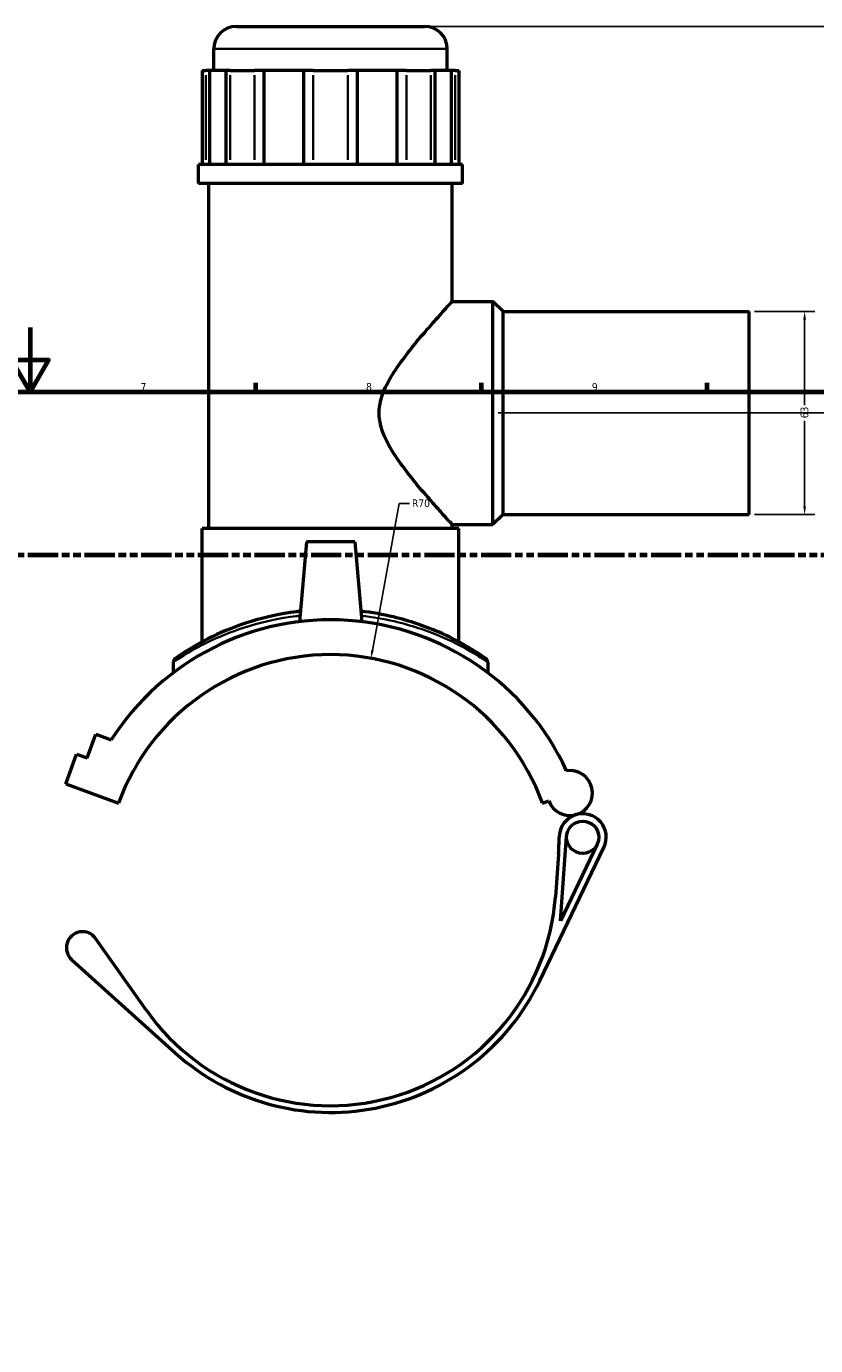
# Model space of a CAD drawing. Header units: millimetres. Extents: x -80 to 1286, y -131 to 1547.
# Tile 5 of 8: x 419 to 664, y 278 to 687. Entities that reach past the tile are written whole.
import ezdxf

# ---------------------------------------------------------------- set-up
doc = ezdxf.new("R2010")
doc.units = ezdxf.units.MM
doc.linetypes.add('DOUBLE_DASH_CHAIN', pattern=[1.2403, 0.6614, -0.0827, 0.1654, -0.0827, 0.1654, -0.0827])
for name, color, linetype, lineweight in [('Border (ANSI)', 7, 'Continuous', 70), ('Dimension (ANSI)', 7, 'Continuous', 25), ('Section Line (ANSI)', 7, 'DOUBLE_DASH_CHAIN', 70), ('Visible (ANSI)', 7, 'Continuous', 50), ('Visible Narrow (ANSI)', 7, 'Continuous', 35)]:
    doc.layers.add(name, color=color, linetype=linetype, lineweight=lineweight)
doc.styles.add('Note Text (ANSI)', font='tahoma.ttf')
doc.dimstyles.new('Default - mm (ANSI)', dxfattribs={"dimtxt": 2.4, "dimasz": 2.5, "dimexe": 3.175, "dimexo": 1.6002, "dimgap": 0.8, "dimtad": 0, "dimtoh": 1, "dimdec": 0, "dimrnd": 1e-08, "dimzin": 4, "dimdsep": 46, "dimtxsty": 'Note Text (ANSI)', "dimcen": 0.09, "dimdle": 10, "dimclrd": 256, "dimclre": 256, "dimclrt": 5, "dimadec": 1, "dimazin": 1, "dimtfac": 1.27, "dimtofl": 0, "dimtmove": 0, "dimatfit": 3, "dimfxl": 1, "dimtolj": 1, "dimtzin": 4, "dimlwd": -1, "dimlwe": -1, "dimarcsym": 0})

# ---------------------------------------------------------------- blocks, each defined once
blk = doc.blocks.new('Borders Default Border')
at = {"layer": 'Border (ANSI)'}
for p, q in [((490.58, 574), (490.58, 576.8)), ((560.67, 574), (560.67, 576.8)), ((630.75, 574), (630.75, 576.8))]:
    blk.add_line(p, q, dxfattribs=at)
at = {"layer": 'Border (ANSI)', "flags": 128}
for points in [[(420.5, 594), (420.5, 574), (414.73, 584), (426.27, 584), (420.5, 574)], [(20, 20), (20, 574), (821, 574), (821, 20), (20, 20)]]:
    blk.add_lwpolyline(points, dxfattribs=at)
at = {"layer": 'Border (ANSI)', "color": 5, "true_color": 0x0000ff, "char_height": 2.4, "attachment_point": 7, "style": 'Note Text (ANSI)'}
for s, insert in [('7', (454.8, 574.4)), ('8', (524.84, 574.35)), ('9', (594.92, 574.35))]:
    blk.add_mtext(s, dxfattribs=dict(at, insert=insert))
blk = doc.blocks.new('2dTransSection0')
at = {"layer": 'Section Line (ANSI)', "linetype": 'DOUBLE_DASH_CHAIN', "ltscale": 14.180482}
blk.add_line((208.77, 523.48), (816.25, 523.48), dxfattribs=at)
blk = doc.blocks.new('*D7')
at = {"layer": 'Defpoints', "color": 0, "transparency": 16777216}
for p in [(526.34, 491.34), (513.79, 422.48)]:
    blk.add_point(p, dxfattribs=at)
at = {"layer": 'Dimension (ANSI)', "transparency": 16777216}
for p, q in [((535.1, 539.42), (526.79, 493.8)), ((538.29, 539.42), (535.1, 539.42))]:
    blk.add_line(p, q, dxfattribs=at)
blk.add_solid([(526.38, 493.88), (527.2, 493.73), (526.34, 491.34)], dxfattribs=at)
at = {"layer": 'Dimension (ANSI)', "color": 5, "transparency": 16777216, "insert": (539.09, 540.67), "char_height": 2.4, "attachment_point": 1, "style": 'Note Text (ANSI)'}
blk.add_mtext('\\A1;R70', dxfattribs=at)
blk = doc.blocks.new('*D8')
at = {"layer": 'Defpoints', "color": 0, "transparency": 16777216}
for p in [(643.79, 598.98), (643.79, 535.98), (660.98, 535.98)]:
    blk.add_point(p, dxfattribs=at)
at = {"layer": 'Dimension (ANSI)', "transparency": 16777216}
for p, q in [((645.39, 598.98), (664.16, 598.98)), ((660.98, 596.48), (660.98, 569.92)), ((660.98, 538.48), (660.98, 565.04)), ((645.39, 535.98), (664.16, 535.98))]:
    blk.add_line(p, q, dxfattribs=at)
for points in [[(660.56, 596.48), (661.4, 596.48), (660.98, 598.98)], [(660.56, 538.48), (661.4, 538.48), (660.98, 535.98)]]:
    blk.add_solid(points, dxfattribs=at)
at = {"layer": 'Dimension (ANSI)', "color": 5, "transparency": 16777216, "insert": (659.73, 565.84), "char_height": 2.4, "attachment_point": 1, "rotation": 90, "style": 'Note Text (ANSI)'}
blk.add_mtext('\\A1;63', dxfattribs=at)
blk = doc.blocks.new('*D10')
at = {"layer": 'Defpoints', "color": 0, "transparency": 16777216}
for p in [(543.01, 687.48), (724.19, 687.48), (564.19, 567.48)]:
    blk.add_point(p, dxfattribs=at)
at = {"layer": 'Dimension (ANSI)', "transparency": 16777216}
for p, q in [((544.61, 687.48), (727.36, 687.48)), ((724.19, 684.98), (724.19, 632.23)), ((724.19, 569.98), (724.19, 625.72)), ((565.79, 567.48), (727.36, 567.48))]:
    blk.add_line(p, q, dxfattribs=at)
for points in [[(723.77, 684.98), (724.61, 684.98), (724.19, 687.48)], [(723.77, 569.98), (724.61, 569.98), (724.19, 567.48)]]:
    blk.add_solid(points, dxfattribs=at)
at = {"layer": 'Dimension (ANSI)', "color": 5, "transparency": 16777216, "insert": (722.94, 626.52), "char_height": 2.4, "attachment_point": 1, "rotation": 90, "style": 'Note Text (ANSI)'}
blk.add_mtext('\\A1;120', dxfattribs=at)

msp = doc.modelspace()

# ---------------------------------------------------------------- linework, layer by layer
at = {"layer": 'Visible (ANSI)'}
for p, q in [((484.56, 687.48), (543.01, 687.48)), ((477.56, 673.83), (477.56, 680.48)), ((550.01, 673.83), (550.01, 680.48)), ((473.99, 673.83), (475.06, 673.83)), ((473.99, 673.83), (473.99, 644.58)), ((476.25, 673.83), (475.06, 673.83)), ((481.42, 673.83), (476.25, 673.83)), ((476.25, 673.83), (476.25, 644.58)), ((481.42, 644.58), (481.42, 673.83)), ((482.61, 673.83), (481.42, 673.83)), ((482.61, 673.83), (490.19, 673.83)), ((493.08, 673.83), (490.19, 673.83)), ((505.55, 673.83), (493.08, 673.83)), ((493.08, 673.83), (493.08, 644.58)), ((505.55, 644.58), (505.55, 673.83)), ((508.43, 673.83), (505.55, 673.83)), ((508.43, 673.83), (519.15, 673.83)), ((522.03, 673.83), (519.15, 673.83)), ((534.5, 673.83), (522.03, 673.83)), ((522.03, 673.83), (522.03, 644.58)), ((534.5, 644.58), (534.5, 673.83)), ((537.39, 673.83), (534.5, 673.83)), ((537.39, 673.83), (544.96, 673.83)), ((546.16, 673.83), (544.96, 673.83)), ((551.33, 673.83), (546.16, 673.83)), ((546.16, 673.83), (546.16, 644.58)), ((551.33, 644.58), (551.33, 673.83)), ((552.52, 673.83), (551.33, 673.83)), ((552.52, 673.83), (553.59, 673.83)), ((553.59, 673.83), (553.59, 644.58)), ((554.74, 644.58), (472.84, 644.58)), ((472.84, 638.73), (472.84, 644.58)), ((554.74, 638.73), (554.74, 644.58)), ((554.74, 638.73), (472.84, 638.73)), ((475.99, 531.63), (475.99, 638.73)), ((551.59, 602.13), (551.59, 638.73)), ((551.59, 602.13), (564.19, 602.13)), ((564.19, 532.83), (564.19, 602.13)), ((567.34, 598.98), (564.19, 602.13)), ((567.34, 535.98), (567.34, 598.98)), ((567.34, 598.98), (643.79, 598.98)), ((643.79, 535.98), (643.79, 598.98)), ((551.59, 531.63), (551.59, 532.83)), ((551.59, 532.83), (564.19, 532.83)), ((567.34, 535.98), (564.19, 532.83)), ((567.34, 535.98), (643.79, 535.98)), ((553.59, 531.63), (473.99, 531.63)), ((473.99, 496.45), (473.99, 531.63)), ((553.59, 496.45), (553.59, 531.63)), ((506.29, 527.48), (504.12, 502.7)), ((521.29, 527.48), (506.29, 527.48)), ((521.29, 527.48), (523.46, 502.7)), ((464.96, 490.11), (464.96, 486.86)), ((562.61, 490.11), (562.61, 486.86)), ((438.21, 460.42), (440.89, 467.78)), ((440.89, 467.78), (445.73, 466.02)), ((431.57, 452.4), (434.92, 461.61)), ((434.92, 461.61), (438.21, 460.42)), ((431.57, 452.4), (448.01, 446.42)), ((579.57, 446.42), (581.54, 447.14)), ((585.15, 409.84), (587.09, 436.15)), ((578.76, 391.22), (598.67, 432.61)), ((584.58, 430.58), (583.6, 417.32)), ((596.59, 433.61), (585.15, 409.84)), ((456.63, 382.07), (440.87, 404.36)), ((433.45, 397.76), (465.58, 368.86))]:
    msp.add_line(p, q, dxfattribs=at)
msp.add_circle((592.08, 435.78), 5, dxfattribs=at)
for centre, radius, start, end in [((484.56, 680.48), 7, 90, 180), ((543.01, 680.48), 7, 0, 90), ((513.79, 422.48), 80.8, 24.8681, 147.3898), ((513.79, 422.48), 70, 20, 160), ((466.36, 490.11), 1.4, 125.0403, 180), ((561.21, 490.11), 1.4, 0, 54.9597), ((588.12, 449.53), 7, 200, 98.3917), ((592.08, 435.78), 7.31, 106.0686, 180.0329), ((592.08, 435.78), 7.31, 334.3101, 106.0686), ((514.77, 435.73), 70, 355.7788, 0.0329), ((513.79, 422.48), 70, 215.253, 355.7788), ((436.79, 401.48), 5, 35.253, 228.0386), ((513.79, 422.48), 72.1, 228.0386, 334.3101)]:
    msp.add_arc(centre, radius, start, end, dxfattribs=at)
for points, knots in [([(551.59, 532.83), (551.59, 532.83), (551.37, 533.07), (550.49, 534.03), (549.84, 534.75), (548.18, 536.58), (547.18, 537.69), (544.98, 540.18), (543.78, 541.56), (541.25, 544.53), (539.82, 546.25), (536.92, 549.93), (535.44, 551.89), (532.71, 555.99), (531.45, 558.11), (529.54, 562.58), (528.9, 564.92), (528.9, 570.04), (529.54, 572.38), (531.45, 576.85), (532.71, 578.97), (535.44, 583.07), (536.92, 585.03), (539.82, 588.71), (541.25, 590.43), (543.78, 593.4), (544.98, 594.77), (547.18, 597.26), (548.18, 598.38), (549.84, 600.21), (550.49, 600.93), (551.37, 601.89), (551.59, 602.13), (551.59, 602.13)], [5.885067, 5.885067, 5.885067, 5.885067, 6.588338, 6.588338, 7.291609, 7.291609, 7.99488, 7.99488, 8.698151, 8.698151, 9.466147, 9.466147, 10.234142, 10.234142, 11.002138, 11.002138, 11.770133, 11.770133, 12.538129, 12.538129, 13.306124, 13.306124, 14.07412, 14.07412, 14.842116, 14.842116, 15.545387, 15.545387, 16.248658, 16.248658, 16.951929, 16.951929, 17.6552, 17.6552, 17.6552, 17.6552]), ([(504.41, 505.95), (504.02, 505.91), (503.63, 505.86), (498.21, 505.17), (493.42, 504.09), (484.59, 501.38), (480.58, 499.72), (473.14, 496.12), (469.98, 494.19), (467.2, 492.38), (466.6, 491.97), (465.77, 491.4), (465.56, 491.25), (465.56, 491.25)], [23.638846, 23.638846, 23.638846, 23.638846, 23.755946, 23.755946, 25.277508, 25.277508, 26.868687, 26.868687, 28.780833, 28.780833, 29.524121, 29.524121, 30.287508, 30.287508, 30.287508, 30.287508]), ([(562.02, 491.25), (562.02, 491.25), (561.54, 491.59), (559.6, 492.9), (558, 493.94), (553.59, 496.5), (550.63, 498.06), (543.17, 501.29), (538.49, 502.94), (530.1, 504.95), (526.68, 505.55), (523.17, 505.95)], [15.143771, 15.143771, 15.143771, 15.143771, 16.280248, 16.280248, 17.569338, 17.569338, 19.042136, 19.042136, 20.737155, 20.737155, 21.792406, 21.792406, 21.792406, 21.792406])]:
    msp.add_open_spline(points, degree=3, knots=knots, dxfattribs=at)
at = {"layer": 'Visible Narrow (ANSI)'}
for p, q in [((549.57, 680.48), (478.01, 680.48)), ((475.06, 646.04), (475.06, 672.36)), ((482.61, 672.36), (482.61, 646.04)), ((490.19, 646.04), (490.19, 672.36)), ((508.43, 672.36), (508.43, 646.04)), ((519.15, 646.04), (519.15, 672.36)), ((537.39, 672.36), (537.39, 646.04)), ((544.96, 646.04), (544.96, 672.36)), ((552.52, 672.36), (552.52, 646.04))]:
    msp.add_line(p, q, dxfattribs=at)
msp.add_arc((561.21, 490.11), 1.4, 2.748, 52.2117, dxfattribs=at)
for points, knots in [([(464.96, 490.11), (464.97, 490.11), (465.18, 490.25), (466.02, 490.81), (466.62, 491.21), (469.44, 492.99), (472.64, 494.9), (480.16, 498.44), (484.22, 500.06), (493.17, 502.73), (498.01, 503.8), (503.5, 504.47), (503.89, 504.52), (504.28, 504.56)], [-30.287508, -30.287508, -30.287508, -30.287508, -29.524121, -29.524121, -28.780833, -28.780833, -26.868687, -26.868687, -25.277508, -25.277508, -23.755946, -23.755946, -23.639417, -23.639417, -23.639417, -23.639417]), ([(523.29, 504.56), (526.85, 504.17), (530.3, 503.57), (538.8, 501.6), (543.53, 499.98), (551.08, 496.8), (554.08, 495.27), (558.55, 492.75), (560.16, 491.73), (562.13, 490.44), (562.61, 490.11), (562.61, 490.11)], [-21.791835, -21.791835, -21.791835, -21.791835, -20.737155, -20.737155, -19.042136, -19.042136, -17.569338, -17.569338, -16.280248, -16.280248, -15.143771, -15.143771, -15.143771, -15.143771])]:
    msp.add_open_spline(points, degree=3, knots=knots, dxfattribs=at)

# ---------------------------------------------------------------- block references
msp.add_blockref('Borders Default Border', (0, 0))
at = {"layer": 'Section Line (ANSI)'}
msp.add_blockref('2dTransSection0', (0, 0), dxfattribs=at)

# ---------------------------------------------------------------- dimensions: what is measured, and where the dimension line sits
at = {"layer": 'Dimension (ANSI)'}
for base, p1, p2, angle, picture, middle in [((724.19, 687.48), (564.19, 567.48), (543.01, 687.48), 90, '*D10', (724.19, 628.98)), ((660.98, 535.98), (643.79, 598.98), (643.79, 535.98), 270, '*D8', (660.98, 567.48))]:
    dim = msp.add_linear_dim(base=base, p1=p1, p2=p2, angle=angle, dimstyle='Default - mm (ANSI)', override={"dimgap": 0.8, "dimtoh": 0, "dimdec": 0, "dimtol": 0, "dimlim": 0, "dimtp": 0, "dimtm": 0, "dimtdec": 2, "dimatfit": 1}, dxfattribs=at)
    dim.commit()
    dim.dimension.update_dxf_attribs({"geometry": picture, "text_midpoint": middle, "dimtype": 160})
dim = msp.add_radius_dim(center=(513.79, 422.48), mpoint=(526.34, 491.34), dimstyle='Default - mm (ANSI)', override={"dimgap": 0.8, "dimtih": 1, "dimdec": 0, "dimlfac": 1, "dimcen": 0, "dimtol": 0, "dimlim": 0, "dimtp": 0, "dimtm": 0, "dimtdec": 2}, dxfattribs=at)
dim.commit()
dim.dimension.update_dxf_attribs({"geometry": '*D7', "text_midpoint": (541.73, 539.42), "dimtype": 164})

doc.saveas('drawing.dxf')
